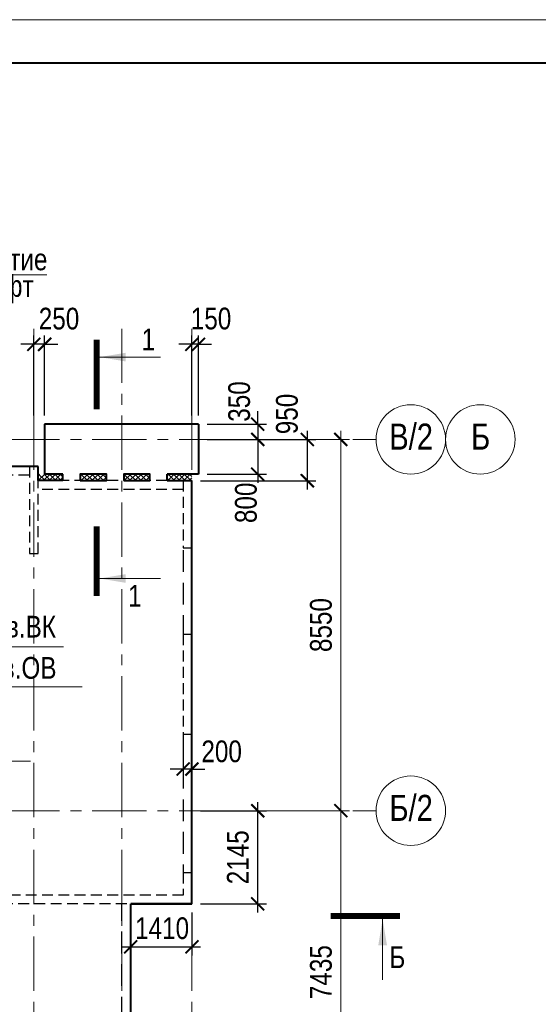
# Model space of a CAD drawing. Header units: inches. Extents: x -8638239 to -8523853, y 3840912 to 4564380.
# Tile 93 of 106: x -8561086 to -8549151, y 4449719 to 4472393. Entities that reach past the tile are written whole.
import ezdxf
from ezdxf.enums import TextEntityAlignment as Align

# ---------------------------------------------------------------- set-up
doc = ezdxf.new("R2010")
doc.units = ezdxf.units.IN
doc.header["$LTSCALE"] = 1000
doc.header["$MEASUREMENT"] = 0
doc.linetypes.add('CENTER', pattern=[2, 1.25, -0.25, 0.25, -0.25])
doc.linetypes.add('HIDDEN', pattern=[0.375, 0.25, -0.125])
for name, color, linetype, lineweight in [('СК-040-С(тены)', 12, 'HIDDEN', 25), ('СК-043-С-ПИЛОНЫ', 5, 'HIDDEN', 25), ('СК-050-П(литы перекрытия)', 3, 'Continuous', 40), ('СК-051-1-П-ОТВЕРСТИЯ ОВ ДУ', 5, 'Continuous', 40), ('СК-052-П-БАЛКИ', 1, 'HIDDEN', 30), ('СК-100-О(си)', 7, 'CENTER', 15), ('СК-100-О(си)_имя', 7, 'CENTER', 15), ('СК-110-О-РАЗМЕРЫ', 7, 'Continuous', 15), ('СК-200-Р(амка)', 7, 'Continuous', 40), ('СК-210-Р-РАМКА ЛИНИИ ТОНКИЕ', 7, 'Continuous', 15), ('СК-300-Р(азмеры)', 7, 'Continuous', 20), ('СК-400-Т(екст)', 7, 'Continuous', 20), ('СК-451-1-Т-ОТВ ОВ ДУ', 5, 'Continuous', 20), ('СК-451-2-Т-ОТВ ВК', 1, 'Continuous', 20), ('СК-500-С(ечения)', 5, 'Continuous', 40), ('СК-600-Ш(триховка)', 250, 'Continuous', 13)]:
    doc.layers.add(name, color=color, linetype=linetype, lineweight=lineweight)
doc.styles.add('ARIAL_annotative', font='arial.ttf', dxfattribs={"width": 0.8, "height": 2.5})
doc.styles.add('RUSS', font='arial.ttf', dxfattribs={"width": 0.8})
doc.dimstyles.new('100-200', dxfattribs={"dimscale": 0, "dimtxt": 500, "dimasz": 300, "dimexe": 200, "dimexo": 200, "dimgap": 200, "dimtad": 1, "dimdec": 0, "dimzin": 0, "dimdsep": 46, "dimtxsty": 'RUSS', "dimblk": 'ARCHTICK', "dimcen": 0.096, "dimdle": 200, "dimclrd": 7, "dimclre": 7, "dimclrt": 256, "dimadec": 0, "dimazin": 0, "dimtfac": 1, "dimtdec": 0, "dimtmove": 2, "dimatfit": 3, "dimldrblk": 'OBLIQUE', "dimfxl": 1, "dimtolj": 1, "dimtzin": 0, "dimarcsym": 0})

# ---------------------------------------------------------------- blocks, each defined once
blk = doc.blocks.new('_ArchTick')
at = {"color": 0, "linetype": 'ByBlock', "const_width": 0.15}
blk.add_lwpolyline([(-0.5, -0.5), (0.5, 0.5)], dxfattribs=at)
blk = doc.blocks.new('*D337')
at = {"layer": 'Defpoints', "color": 0, "transparency": 16777216}
for p in [(2391, 7435), (5035, 7435), (2391, 0)]:
    blk.add_point(p, dxfattribs=at)
at = {"layer": 'СК-300-Р(азмеры)', "color": 7, "lineweight": -2, "transparency": 16777216}
for p, q in [((5035, -200), (5035, 7635)), ((2591, 7435), (5235, 7435)), ((2591, 0), (5235, 0))]:
    blk.add_line(p, q, dxfattribs=at)
at = {"layer": 'СК-300-Р(азмеры)', "color": 7, "lineweight": -2, "transparency": 16777216, "xscale": 300, "yscale": 300, "zscale": 300}
for p, rotation in [((5035, 7435), 90), ((5035, 0), 270)]:
    blk.add_blockref('_ArchTick', p, dxfattribs=dict(at, rotation=rotation))
at = {"layer": 'СК-300-Р(азмеры)', "transparency": 16777216, "insert": (4580, 3718), "char_height": 500, "attachment_point": 5, "rotation": 90, "style": 'RUSS'}
blk.add_mtext('\\A1;7435', dxfattribs=at)
blk = doc.blocks.new('_Oblique')
at = {"color": 0, "linetype": 'ByBlock', "lineweight": -2}
blk.add_line((-0.5, -0.5), (0.5, 0.5), dxfattribs=at)
blk = doc.blocks.new('*D338')
at = {"layer": 'Defpoints', "color": 0, "transparency": 16777216}
for p in [(2391, 15985), (2391, 7435), (5035, 7435)]:
    blk.add_point(p, dxfattribs=at)
at = {"layer": 'СК-300-Р(азмеры)', "color": 7, "lineweight": -2, "transparency": 16777216}
for p, q in [((5035, 16185), (5035, 7235)), ((2591, 15985), (5235, 15985)), ((2591, 7435), (5235, 7435))]:
    blk.add_line(p, q, dxfattribs=at)
at = {"layer": 'СК-300-Р(азмеры)', "color": 7, "lineweight": -2, "transparency": 16777216, "xscale": 300, "yscale": 300, "zscale": 300}
for p, rotation in [((5035, 15985), 90), ((5035, 7435), 270)]:
    blk.add_blockref('_ArchTick', p, dxfattribs=dict(at, rotation=rotation))
at = {"layer": 'СК-300-Р(азмеры)', "transparency": 16777216, "insert": (4580, 11710), "char_height": 500, "attachment_point": 5, "rotation": 90, "style": 'RUSS'}
blk.add_mtext('\\A1;8550', dxfattribs=at)
blk = doc.blocks.new('A$Cc2edbf5f_4эт')
at = {"layer": 'СК-040-С(тены)'}
for p, q in [((45331, 6011), (45331, 5490)), ((45331, 6011), (45531, 6011)), ((45531, 6011), (45531, 5290)), ((45331, 5490), (40580, 5490)), ((45531, 5290), (40380, 5290))]:
    blk.add_line(p, q, dxfattribs=at)
at = {"layer": 'СК-043-С-ПИЛОНЫ'}
for points in [[(41790, 15360), (41790, 13360), (41990, 13360), (41990, 15360), (41790, 15360)], [(45331, 15036), (45331, 13486), (45531, 13486), (45531, 15036), (45331, 15036)]]:
    blk.add_lwpolyline(points, dxfattribs=at)
blk.add_lwpolyline([(45330, 11496), (45330, 9196), (45530, 9196), (45531, 11496)], close=True, dxfattribs=at)
blk = doc.blocks.new('Сечение')
at = {"layer": 'СК-500-С(ечения)', "linetype": 'Continuous', "lineweight": 15, "ltscale": 100}
blk.add_line((-200, -35), (-200, -735), dxfattribs=at)
at = {"layer": 'СК-500-С(ечения)', "linetype": 'Continuous', "ltscale": 100, "const_width": 70}
blk.add_lwpolyline([(-400, 0), (400, 0)], dxfattribs=at)
at = {"layer": 'СК-500-С(ечения)', "linetype": 'Continuous', "ltscale": 100}
blk.add_solid([(-200, -35), (-250, -335), (-150, -335)], dxfattribs=at)
blk = doc.blocks.new('*U255')
at = {"layer": 'СК-400-Т(екст)', "ltscale": 100, "yscale": 0.01, "zscale": 0.01, "rotation": 89.99999999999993}
for p, xscale in [((0, -4), -0.01), ((0, -25.49), 0.01)]:
    blk.add_blockref('Сечение', p, dxfattribs=dict(at, xscale=xscale))
at = {"layer": 'СК-500-С(ечения)', "color": 0, "ltscale": 100, "style": 'ARIAL_annotative', "width": 0.8}
blk.add_attdef('НОМЕР_СЕЧЕНИЯ_1_1(НОМЕР_ЛИСТА)', text='', height=2.5, rotation=180, dxfattribs=at).set_placement((6.74, -1.23), align=Align.RIGHT)
blk.add_attdef('НОМЕР_СЕЧЕНИЯ_2_1(НОМЕР_ЛИСТА)', text='', height=2.5, rotation=180, dxfattribs=at).set_placement((6.74, -27.52), align=Align.BOTTOM_LEFT)
blk = doc.blocks.new('*U394')
at = {"layer": 'СК-400-Т(екст)', "ltscale": 100, "xscale": -0.01, "yscale": 0.01, "zscale": 0.01, "rotation": 89.99999999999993}
blk.add_blockref('Сечение', (0, -4), dxfattribs=at)
at = {"layer": 'СК-500-С(ечения)', "color": 0, "ltscale": 100, "style": 'ARIAL_annotative', "text_generation_flag": 2, "width": 0.8}
blk.add_attdef('НОМЕР_СЕЧЕНИЯ_1_1(НОМЕР_ЛИСТА)', text='', height=2.5, rotation=90, dxfattribs=at).set_placement((6.74, -1.23), align=Align.RIGHT)
blk.add_attdef('НОМЕР_СЕЧЕНИЯ_2_1(НОМЕР_ЛИСТА)', text='', height=2.5, rotation=90, dxfattribs=at).set_placement((7.48, -268.83), align=Align.BOTTOM_LEFT)
blk = doc.blocks.new('*D161')
at = {"layer": 'Defpoints', "color": 0, "transparency": 16777216}
for p in [(-8557322, 4455938), (-8557122, 4455938), (-8557322, 4455137)]:
    blk.add_point(p, dxfattribs=at)
at = {"layer": 'СК-110-О-РАЗМЕРЫ', "color": 7, "lineweight": -2, "transparency": 16777216}
for p, q in [((-8557322, 4455738), (-8557322, 4454937)), ((-8557122, 4455738), (-8557122, 4454937)), ((-8557322, 4455137), (-8557622, 4455137)), ((-8557122, 4455137), (-8557322, 4455137)), ((-8557122, 4455137), (-8556822, 4455137))]:
    blk.add_line(p, q, dxfattribs=at)
at = {"layer": 'СК-110-О-РАЗМЕРЫ', "color": 7, "lineweight": -2, "transparency": 16777216, "xscale": 300, "yscale": 300, "zscale": 300}
blk.add_blockref('_ArchTick', (-8557322, 4455137), dxfattribs=at)
at = {"layer": 'СК-110-О-РАЗМЕРЫ', "color": 7, "lineweight": -2, "transparency": 16777216, "xscale": 300, "yscale": 300, "zscale": 300, "rotation": 180}
blk.add_blockref('_ArchTick', (-8557122, 4455137), dxfattribs=at)
at = {"layer": 'СК-110-О-РАЗМЕРЫ', "transparency": 16777216, "insert": (-8556438, 4455541), "char_height": 500, "attachment_point": 5, "style": 'RUSS'}
blk.add_mtext('\\A1;200', dxfattribs=at)
blk = doc.blocks.new('*D382')
at = {"layer": 'Defpoints', "color": 0, "transparency": 16777216}
for p in [(-8560762, 4464917), (-8560762, 4463078), (-8560512, 4463078)]:
    blk.add_point(p, dxfattribs=at)
at = {"layer": 'СК-110-О-РАЗМЕРЫ', "color": 7, "lineweight": -2, "transparency": 16777216}
for p, q in [((-8560762, 4463278), (-8560762, 4465117)), ((-8560512, 4463278), (-8560512, 4465117)), ((-8560762, 4464917), (-8561062, 4464917)), ((-8560512, 4464917), (-8560762, 4464917)), ((-8560512, 4464917), (-8560212, 4464917))]:
    blk.add_line(p, q, dxfattribs=at)
at = {"layer": 'СК-110-О-РАЗМЕРЫ', "color": 7, "lineweight": -2, "transparency": 16777216, "xscale": 300, "yscale": 300, "zscale": 300}
blk.add_blockref('_ArchTick', (-8560762, 4464917), dxfattribs=at)
at = {"layer": 'СК-110-О-РАЗМЕРЫ', "color": 7, "lineweight": -2, "transparency": 16777216, "xscale": 300, "yscale": 300, "zscale": 300, "rotation": 180}
blk.add_blockref('_ArchTick', (-8560512, 4464917), dxfattribs=at)
at = {"layer": 'СК-110-О-РАЗМЕРЫ', "transparency": 16777216, "insert": (-8560181, 4465506), "char_height": 500, "attachment_point": 5, "style": 'RUSS'}
blk.add_mtext('\\A1;250', dxfattribs=at)
blk = doc.blocks.new('*D383')
at = {"layer": 'Defpoints', "color": 0, "transparency": 16777216}
for p in [(-8557122, 4464917), (-8557122, 4463078), (-8556972, 4463078)]:
    blk.add_point(p, dxfattribs=at)
at = {"layer": 'СК-110-О-РАЗМЕРЫ', "color": 7, "lineweight": -2, "transparency": 16777216}
for p, q in [((-8557122, 4463278), (-8557122, 4465117)), ((-8556972, 4463278), (-8556972, 4465117)), ((-8557122, 4464917), (-8557422, 4464917)), ((-8556972, 4464917), (-8557122, 4464917)), ((-8556972, 4464917), (-8556672, 4464917))]:
    blk.add_line(p, q, dxfattribs=at)
at = {"layer": 'СК-110-О-РАЗМЕРЫ', "color": 7, "lineweight": -2, "transparency": 16777216, "xscale": 300, "yscale": 300, "zscale": 300}
blk.add_blockref('_ArchTick', (-8557122, 4464917), dxfattribs=at)
at = {"layer": 'СК-110-О-РАЗМЕРЫ', "color": 7, "lineweight": -2, "transparency": 16777216, "xscale": 300, "yscale": 300, "zscale": 300, "rotation": 180}
blk.add_blockref('_ArchTick', (-8556972, 4464917), dxfattribs=at)
at = {"layer": 'СК-110-О-РАЗМЕРЫ', "transparency": 16777216, "insert": (-8556682, 4465508), "char_height": 500, "attachment_point": 5, "style": 'RUSS'}
blk.add_mtext('\\A1;150', dxfattribs=at)
blk = doc.blocks.new('*D384')
at = {"layer": 'Defpoints', "color": 0, "transparency": 16777216}
for p in [(-8556972, 4463077), (-8556972, 4462727), (-8555608, 4462727)]:
    blk.add_point(p, dxfattribs=at)
at = {"layer": 'СК-110-О-РАЗМЕРЫ', "color": 7, "lineweight": -2, "transparency": 16777216}
for p, q in [((-8555608, 4463077), (-8555608, 4463377)), ((-8556772, 4463077), (-8555408, 4463077)), ((-8555608, 4463077), (-8555608, 4462727)), ((-8556772, 4462727), (-8555408, 4462727)), ((-8555608, 4462727), (-8555608, 4462427))]:
    blk.add_line(p, q, dxfattribs=at)
at = {"layer": 'СК-110-О-РАЗМЕРЫ', "color": 7, "lineweight": -2, "transparency": 16777216, "xscale": 300, "yscale": 300, "zscale": 300}
for p, rotation in [((-8555608, 4463077), 270), ((-8555608, 4462727), 90)]:
    blk.add_blockref('_ArchTick', p, dxfattribs=dict(at, rotation=rotation))
at = {"layer": 'СК-110-О-РАЗМЕРЫ', "transparency": 16777216, "insert": (-8556033, 4463600), "char_height": 500, "attachment_point": 5, "rotation": 90, "style": 'RUSS'}
blk.add_mtext('\\A1;350', dxfattribs=at)
blk = doc.blocks.new('*D385')
at = {"layer": 'Defpoints', "color": 0, "transparency": 16777216}
for p in [(-8556972, 4462727), (-8556972, 4461927), (-8555608, 4461927)]:
    blk.add_point(p, dxfattribs=at)
at = {"layer": 'СК-110-О-РАЗМЕРЫ', "color": 7, "lineweight": -2, "transparency": 16777216}
for p, q in [((-8555608, 4462927), (-8555608, 4461727)), ((-8556772, 4462727), (-8555408, 4462727)), ((-8556772, 4461927), (-8555408, 4461927))]:
    blk.add_line(p, q, dxfattribs=at)
at = {"layer": 'СК-110-О-РАЗМЕРЫ', "color": 7, "lineweight": -2, "transparency": 16777216, "xscale": 300, "yscale": 300, "zscale": 300}
for p, rotation in [((-8555608, 4462727), 90), ((-8555608, 4461927), 270)]:
    blk.add_blockref('_ArchTick', p, dxfattribs=dict(at, rotation=rotation))
at = {"layer": 'СК-110-О-РАЗМЕРЫ', "transparency": 16777216, "insert": (-8555878, 4461267), "char_height": 500, "attachment_point": 5, "rotation": 90, "style": 'RUSS'}
blk.add_mtext('\\A1;800', dxfattribs=at)
blk = doc.blocks.new('*D386')
at = {"layer": 'Defpoints', "color": 0, "transparency": 16777216}
for p in [(-8556972, 4462727), (-8557122, 4461777), (-8554467, 4461777)]:
    blk.add_point(p, dxfattribs=at)
at = {"layer": 'СК-110-О-РАЗМЕРЫ', "color": 7, "lineweight": -2, "transparency": 16777216}
for p, q in [((-8554467, 4462927), (-8554467, 4461577)), ((-8556772, 4462727), (-8554267, 4462727)), ((-8556922, 4461777), (-8554267, 4461777))]:
    blk.add_line(p, q, dxfattribs=at)
at = {"layer": 'СК-110-О-РАЗМЕРЫ', "color": 7, "lineweight": -2, "transparency": 16777216, "xscale": 300, "yscale": 300, "zscale": 300}
for p, rotation in [((-8554467, 4462727), 90), ((-8554467, 4461777), 270)]:
    blk.add_blockref('_ArchTick', p, dxfattribs=dict(at, rotation=rotation))
at = {"layer": 'СК-110-О-РАЗМЕРЫ', "transparency": 16777216, "insert": (-8554934, 4463313), "char_height": 500, "attachment_point": 5, "rotation": 90, "style": 'RUSS'}
blk.add_mtext('\\A1;950', dxfattribs=at)
blk = doc.blocks.new('*D387')
at = {"layer": 'Defpoints', "color": 0, "transparency": 16777216}
for p in [(-8557122, 4454177), (-8555608, 4454177), (-8557122, 4452032)]:
    blk.add_point(p, dxfattribs=at)
at = {"layer": 'СК-110-О-РАЗМЕРЫ', "color": 7, "lineweight": -2, "transparency": 16777216}
for p, q in [((-8555608, 4451832), (-8555608, 4454377)), ((-8556922, 4454177), (-8555408, 4454177)), ((-8556922, 4452032), (-8555408, 4452032))]:
    blk.add_line(p, q, dxfattribs=at)
at = {"layer": 'СК-110-О-РАЗМЕРЫ', "color": 7, "lineweight": -2, "transparency": 16777216, "xscale": 300, "yscale": 300, "zscale": 300}
for p, rotation in [((-8555608, 4454177), 90), ((-8555608, 4452032), 270)]:
    blk.add_blockref('_ArchTick', p, dxfattribs=dict(at, rotation=rotation))
at = {"layer": 'СК-110-О-РАЗМЕРЫ', "transparency": 16777216, "insert": (-8556064, 4453105), "char_height": 500, "attachment_point": 5, "rotation": 90, "style": 'RUSS'}
blk.add_mtext('\\A1;2145', dxfattribs=at)
blk = doc.blocks.new('*D389')
at = {"layer": 'Defpoints', "color": 0, "transparency": 16777216}
for p in [(-8558532, 4452032), (-8557122, 4452032), (-8557122, 4451042)]:
    blk.add_point(p, dxfattribs=at)
at = {"layer": 'СК-110-О-РАЗМЕРЫ', "color": 7, "lineweight": -2, "transparency": 16777216}
for p, q in [((-8558532, 4451832), (-8558532, 4450842)), ((-8557122, 4451832), (-8557122, 4450842)), ((-8558732, 4451042), (-8556922, 4451042))]:
    blk.add_line(p, q, dxfattribs=at)
at = {"layer": 'СК-110-О-РАЗМЕРЫ', "color": 7, "lineweight": -2, "transparency": 16777216, "xscale": 300, "yscale": 300, "zscale": 300, "rotation": 180}
blk.add_blockref('_ArchTick', (-8558532, 4451042), dxfattribs=at)
at = {"layer": 'СК-110-О-РАЗМЕРЫ', "color": 7, "lineweight": -2, "transparency": 16777216, "xscale": 300, "yscale": 300, "zscale": 300}
blk.add_blockref('_ArchTick', (-8557122, 4451042), dxfattribs=at)
at = {"layer": 'СК-110-О-РАЗМЕРЫ', "transparency": 16777216, "insert": (-8557809, 4451468), "char_height": 500, "attachment_point": 5, "style": 'RUSS'}
blk.add_mtext('\\A1;1410', dxfattribs=at)
blk = doc.blocks.new('оси')
at = {"layer": 'СК-100-О(си)'}
for p, q in [((-2030, 18534.9), (-2030, -6395.3)), ((0, 18534.9), (0, -7257.5)), ((1610, 18534.9), (1610, -7257.5)), ((-46685.3, 15985), (5846.2, 15985)), ((-46685.3, 7435), (5846.2, 7435))]:
    blk.add_line(p, q, dxfattribs=at)
at = {"layer": 'СК-100-О(си)', "linetype": 'Continuous'}
for centre in [(6646.2, 15985), (8246.2, 15985), (6646.2, 7435)]:
    blk.add_circle(centre, 800, dxfattribs=at)
at = {"layer": 'СК-100-О(си)_имя', "style": 'RUSS', "width": 0.8}
for s, p in [('В/2', (6654, 16050.7)), ('Б', (8254, 16050.7)), ('Б/2', (6654, 7500.7))]:
    blk.add_text(s, height=600, dxfattribs=at).set_placement(p, align=Align.MIDDLE_CENTER)
at = {"layer": 'СК-300-Р(азмеры)'}
for p1, angle, picture, middle in [((2391.1, 15985), 270, '*D338', (4580.2, 11710)), ((2391.1, 0), 90, '*D337', (4580, 3717.5))]:
    dim = blk.add_linear_dim(base=(5035.5, 7435), p1=p1, p2=(2391.1, 7435), angle=angle, dimstyle='100-200', override={"dimscale": 1}, dxfattribs=at)
    dim.commit()
    dim.dimension.update_dxf_attribs({"geometry": picture, "text_midpoint": middle})
blk = doc.blocks.new('A$C858fb3ef')
at = {"layer": 'СК-300-Р(азмеры)'}
blk.add_blockref('оси', (0, 0), dxfattribs=at)
blk = doc.blocks.new('A$C573b34c5')
blk.add_blockref('A$C858fb3ef', (0, 0))

msp = doc.modelspace()

# ---------------------------------------------------------------- hatches: boundary and pattern name
at = {"layer": 'СК-600-Ш(триховка)'}
h = msp.add_hatch(dxfattribs=at)
h.set_pattern_fill('ANSI37', color=256, scale=700)
h.set_pattern_definition([(45, (-8602652.07, 4359768.42), (-61.87184, 61.87184), []), (135, (-8602652.07, 4359768.42), (-61.87184, -61.87184), [])])
h.paths.add_polyline_path([(-8560091.6, 4461927.7), (-8560661.8, 4461927.7), (-8560661.8, 4461777.7), (-8560091.6, 4461777.7)])
h = msp.add_hatch(dxfattribs=at)
h.set_pattern_fill('ANSI37', color=256, scale=700)
h.set_pattern_definition([(45, (0, -92165.84), (-61.87184335, 61.87184335), []), (135, (0, -92165.84), (-61.87184335, -61.87184335), [])])
h.paths.add_polyline_path([(-8559091.8, 4461927.7), (-8559691.6, 4461927.7), (-8559691.6, 4461777.7), (-8559091.8, 4461777.7)])
h.paths.add_polyline_path([(-8558092, 4461927.7), (-8558691.8, 4461927.7), (-8558691.8, 4461777.7), (-8558092, 4461777.7)])
h = msp.add_hatch(dxfattribs=at)
h.set_pattern_fill('ANSI37', color=256, scale=700)
h.set_pattern_definition([(45, (-8599673.84, 4359768.42), (-61.87184, 61.87184), []), (135, (-8599673.84, 4359768.42), (-61.87184, -61.87184), [])])
h.paths.add_polyline_path([(-8557121.8, 4461927.7), (-8557692, 4461927.7), (-8557692, 4461777.7), (-8557121.8, 4461777.7)])

# ---------------------------------------------------------------- linework, layer by layer
at = {"layer": 'СК-050-П(литы перекрытия)'}
for p, q in [((-8556971.7, 4463077.7), (-8560511.8, 4463077.7)), ((-8560511.8, 4463077.7), (-8560511.8, 4461927.7)), ((-8556971.7, 4463077.7), (-8556971.7, 4461927.7)), ((-8560661.8, 4462102.3), (-8564242.1, 4462102.3)), ((-8560661.8, 4461777.7), (-8560661.8, 4462102.3)), ((-8560661.8, 4461777.7), (-8560661.8, 4462102.3)), ((-8560091.6, 4461777.7), (-8560661.8, 4461777.7)), ((-8560091.6, 4461927.7), (-8560511.8, 4461927.7)), ((-8560091.6, 4461777.7), (-8560091.6, 4461927.7)), ((-8556971.7, 4461927.7), (-8557692, 4461927.7)), ((-8557692, 4461777.7), (-8557692, 4461927.7)), ((-8557692, 4461777.7), (-8557121.5, 4461777.7)), ((-8557121.6, 4452032.2), (-8557121.5, 4461777.7)), ((-8558531.9, 4446542.3), (-8558532, 4452032.2)), ((-8557121.6, 4452032.2), (-8558532, 4452032.2)), ((-8558532, 4452032.2), (-8557121.6, 4452032.2))]:
    msp.add_line(p, q, dxfattribs=at)
for points in [[(-8559691.6, 4461777.7), (-8559091.8, 4461777.7), (-8559091.8, 4461927.7), (-8559691.6, 4461927.7)], [(-8558691.8, 4461777.7), (-8558092, 4461777.7), (-8558092, 4461927.7), (-8558691.8, 4461927.7)]]:
    msp.add_lwpolyline(points, close=True, dxfattribs=at)
at = {"layer": 'СК-052-П-БАЛКИ'}
for p, q in [((-8560861.8, 4461902.3), (-8564242.1, 4461902.3)), ((-8557321.5, 4461777.7), (-8560642.1, 4461777.7)), ((-8557321.5, 4461577.7), (-8560661.8, 4461577.7))]:
    msp.add_line(p, q, dxfattribs=at)
at = {"layer": 'СК-052-П-БАЛКИ', "ltscale": 2}
for p, q in [((-8557321.5, 4460177.7), (-8557321.5, 4458237.7)), ((-8557322, 4455937.5), (-8557321.6, 4452752.8)), ((-8558731.9, 4447142.3), (-8558732, 4452032.2))]:
    msp.add_line(p, q, dxfattribs=at)
at = {"layer": 'СК-200-Р(амка)'}
msp.add_line((-8531615.7, 4471392.8), (-8610615.7, 4471392.8), dxfattribs=at)
at = {"layer": 'СК-210-Р-РАМКА ЛИНИИ ТОНКИЕ'}
msp.add_line((-8614615.7, 4472392.8), (-8530615.7, 4472392.8), dxfattribs=at)
at = {"layer": 'СК-400-Т(екст)', "color": 7}
msp.add_lwpolyline([(-8560458.2, 4466518.4), (-8563304.8, 4466518.4), (-8564618, 4462286.7)], dxfattribs=at)
at = {"layer": 'СК-451-1-Т-ОТВ ОВ ДУ', "lineweight": 13}
for p, q in [((-8563742.1, 4457029.2), (-8559652, 4457029.2)), ((-8563567.4, 4455315.8), (-8560834.8, 4455315.8))]:
    msp.add_line(p, q, dxfattribs=at)
at = {"layer": 'СК-451-2-Т-ОТВ ВК', "lineweight": 15}
msp.add_line((-8562143.8, 4457952.3), (-8560078.2, 4457952.3), dxfattribs=at)

# ---------------------------------------------------------------- block references
at = {"layer": 'СК-051-1-П-ОТВЕРСТИЯ ОВ ДУ'}
msp.add_blockref('A$Cc2edbf5f_4эт', (-8602652.1, 4446741.9), dxfattribs=at)
at = {"layer": 'СК-300-Р(азмеры)'}
msp.add_blockref('A$C573b34c5', (-8558731.8, 4446741.9), dxfattribs=at)
at = {"layer": 'СК-500-С(ечения)'}
ref = msp.add_blockref('*U255', (-8559317, 4459124.3), dxfattribs=dict(at, xscale=-200, yscale=200, zscale=200, rotation=180))
ref.add_attrib('НОМЕР_СЕЧЕНИЯ_2_1(НОМЕР_ЛИСТА)', '1', dxfattribs={"color": 0, "ltscale": 100, "height": 500, "style": 'ARIAL_annotative', "width": 0.8}).set_placement((-8557969.1, 4464628.6), align=Align.BOTTOM_RIGHT)
ref.add_attrib('НОМЕР_СЕЧЕНИЯ_1_1(НОМЕР_ЛИСТА)', '1', dxfattribs={"color": 0, "ltscale": 100, "height": 500, "style": 'ARIAL_annotative', "width": 0.8}).set_placement((-8558279.8, 4458876.4), align=Align.RIGHT)
at = {"layer": 'СК-500-С(ечения)', "color": 1}
ref = msp.add_blockref('*U394', (-8552332.9, 4451750.2), dxfattribs=dict(at, xscale=200, yscale=200, zscale=200, rotation=269.9999385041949))
ref.add_attrib('НОМЕР_СЕЧЕНИЯ_1_1(НОМЕР_ЛИСТА)', 'Б', dxfattribs={"color": 0, "ltscale": 100, "height": 500, "style": 'ARIAL_annotative', "width": 0.8}).set_placement((-8552578.2, 4450402.3), align=Align.BOTTOM_LEFT)

# ---------------------------------------------------------------- texts
at = {"layer": 'СК-400-Т(екст)', "color": 7, "style": 'RUSS', "width": 0.8}
for s, p in [('Отверстие', (-8563214.2, 4466622.3)), ('под лифт', (-8563214.2, 4466010.3))]:
    msp.add_text(s, height=500, dxfattribs=at).set_placement(p)
at = {"layer": 'СК-451-1-Т-ОТВ ОВ ДУ', "lineweight": 13, "style": 'RUSS', "width": 0.8}
msp.add_text('Отв.ОВ', height=500, dxfattribs=at).set_placement((-8562188.6, 4457216.4))
at = {"layer": 'СК-451-2-Т-ОТВ ВК', "lineweight": 15, "style": 'RUSS', "width": 0.8}
msp.add_text('Отв.ВК', height=500, dxfattribs=at).set_placement((-8562092, 4458165))

# ---------------------------------------------------------------- dimensions: what is measured, and where the dimension line sits
at = {"layer": 'СК-110-О-РАЗМЕРЫ'}
for base, p1, p2, picture, middle in [((-8560761.8, 4464916.5), (-8560511.8, 4463077.7), (-8560761.8, 4463077.7), '*D382', (-8560181, 4465506.4)), ((-8557121.8, 4464916.5), (-8556971.7, 4463077.7), (-8557121.8, 4463077.7), '*D383', (-8556682.4, 4465508)), ((-8557322, 4455137.5), (-8557121.8, 4455937.5), (-8557322, 4455937.5), '*D161', (-8556438.2, 4455541.3)), ((-8557121.6, 4451041.8), (-8558532, 4452032.2), (-8557121.6, 4452032.2), '*D389', (-8557808.9, 4451468.5))]:
    dim = msp.add_linear_dim(base=base, p1=p1, p2=p2, dimstyle='100-200', override={"dimscale": 1}, dxfattribs=at)
    dim.commit()
    dim.dimension.update_dxf_attribs({"geometry": picture, "text_midpoint": middle, "dimtype": 160})
for base, p1, p2, picture, middle in [((-8555608.4, 4462726.9), (-8556971.7, 4463076.7), (-8556971.7, 4462726.9), '*D384', (-8556033.2, 4463600.3)), ((-8554467.5, 4461776.7), (-8556971.7, 4462726.9), (-8557121.5, 4461776.7), '*D386', (-8554934.3, 4463312.8)), ((-8555608.4, 4461926.7), (-8556971.7, 4462726.9), (-8556971.7, 4461926.7), '*D385', (-8555878.3, 4461267.3))]:
    dim = msp.add_linear_dim(base=base, p1=p1, p2=p2, angle=90, dimstyle='100-200', override={"dimscale": 1}, dxfattribs=at)
    dim.commit()
    dim.dimension.update_dxf_attribs({"geometry": picture, "text_midpoint": middle, "dimtype": 160})
dim = msp.add_linear_dim(base=(-8555608.4, 4454176.9), p1=(-8557121.6, 4452032.2), p2=(-8557121.6, 4454176.9), angle=90, dimstyle='100-200', override={"dimscale": 1}, dxfattribs=at)
dim.commit()
dim.dimension.update_dxf_attribs({"geometry": '*D387', "text_midpoint": (-8556063.6, 4453104.5)})

doc.saveas('drawing.dxf')
